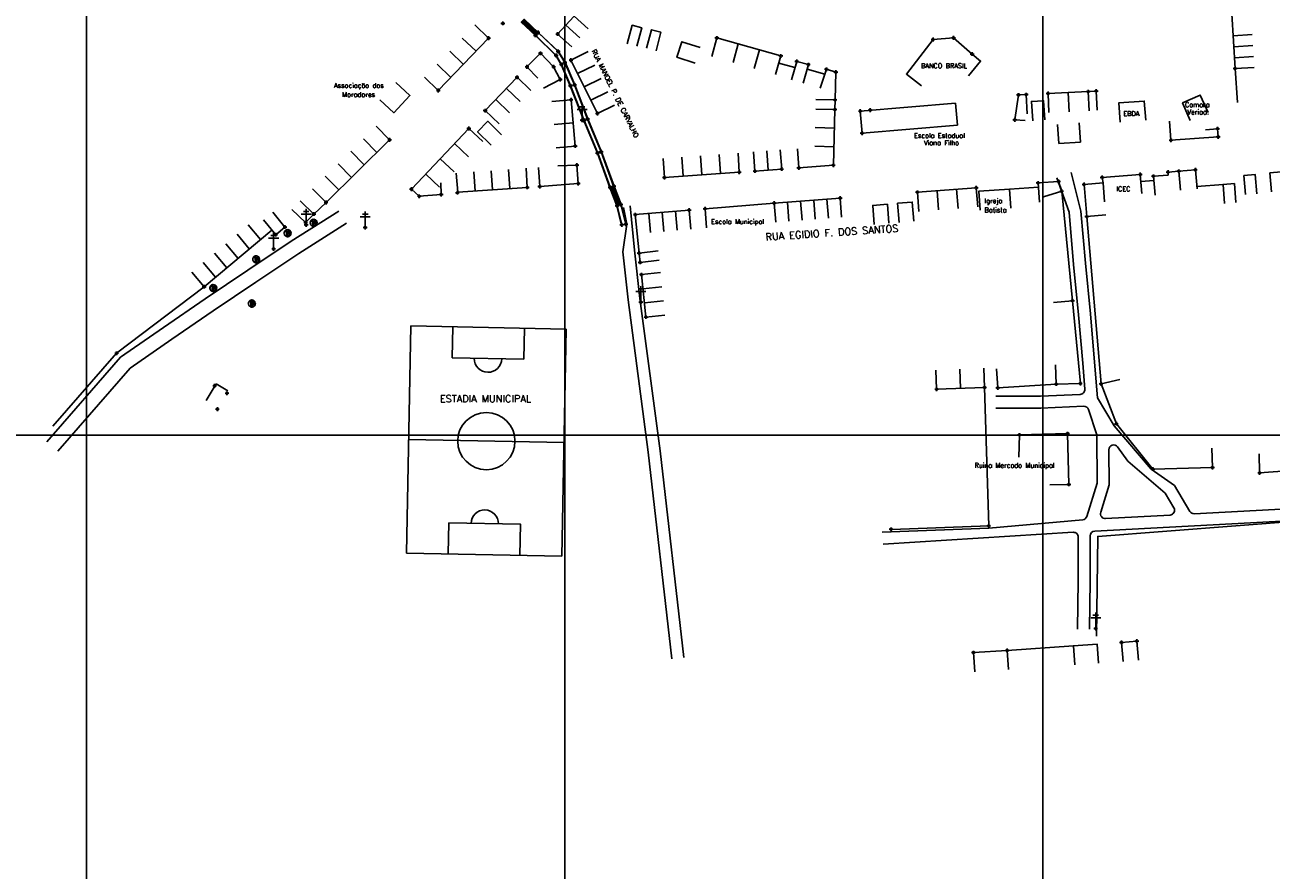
# Model space of a CAD drawing. Extents: x 539028 to 544996, y 8596245 to 8601028.
# Tile 3 of 43: x 541220 to 541741, y 8597381 to 8597735. Entities that reach past the tile are written whole.
import ezdxf
from ezdxf.enums import TextEntityAlignment as Align
from ezdxf.lldxf.tags import DXFTag

# ---------------------------------------------------------------- set-up
doc = ezdxf.new("R2010")
doc.units = 0
doc.header["$MEASUREMENT"] = 0
doc.header["$PDMODE"] = 34
doc.header["$PDSIZE"] = 0.8
for name, color, linetype in [('ALVENARIA', 7, 'Continuous'), ('ARVORE', 100, 'Continuous'), ('CAMPO_FUT', 7, 'Continuous'), ('CANAL', 130, 'Continuous'), ('CASA', 2, 'Continuous'), ('CERCA', 9, 'CERCA_LINE'), ('ESTRADA_BARRO', 7, 'DASHED'), ('MALHA', 9, 'Continuous'), ('PONTE', 7, 'Continuous'), ('POSTE', 7, 'Continuous'), ('TEXTO', 2, 'Continuous'), ('TXT_NRUA', 2, 'Continuous')]:
    doc.layers.add(name, color=color, linetype=linetype)
doc.styles.add('GEOSIS', font='ROMANS.SHX')
doc.styles.get("Standard").update_dxf_attribs({"font": 'romans.shx'})
doc.linetypes.add('CERCA_LINE', pattern='A,0.5,-0.2,["X",Standard,S=0.1,R=0,X=-0.1,Y=-0.05],-0.25', length=0.95)
tags = doc.linetypes.add('DASHED', pattern=[0.75, 0.5, -0.25]).pattern_tags.tags
tags[6:7] = [DXFTag(74, 4), DXFTag(75, 0), DXFTag(340, '0'), DXFTag(46, 1.0), DXFTag(50, 0.0), DXFTag(44, 0.0), DXFTag(45, 0.0)]
tags[4:5] = [DXFTag(74, 4), DXFTag(75, 0), DXFTag(340, '0'), DXFTag(46, 1.0), DXFTag(50, 0.0), DXFTag(44, 0.0), DXFTag(45, 0.0)]
pattern_1 = [(45, (-273754.4871, -169436.89528), (-0.0883883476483, 0.0883883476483), [])]

# ---------------------------------------------------------------- blocks, each defined once
blk = doc.blocks.new('C')
at = {"layer": 'CASA'}
blk.add_lwpolyline([(0, 0), (0, 8)], dxfattribs=at)
blk = doc.blocks.new('CAMPO')
at = {"layer": 'CAMPO_FUT'}
for p, q in [((-12.92, 36.45), (-22.33, 45.42)), ((-33.62, 14.73), (-12.92, 36.45)), ((-43.03, 23.7), (-33.62, 14.73))]:
    blk.add_line(p, q, dxfattribs=at)
for points in [[(-55.1, 11.03), (-10.26, 58.08)], [(-10.26, 58.08), (-55.1, 11.03)], [(-10.26, 58.08), (58.51, -7.45)], [(24.13, 25.31), (-20.72, -21.74)], [(-55.1, 11.03), (13.67, -54.51)], [(58.51, -7.45), (13.67, -54.51)], [(46.44, -20.12), (37.03, -11.15), (16.33, -32.87), (25.74, -41.84)], [(37.03, -11.15), (16.33, -32.87)]]:
    blk.add_lwpolyline(points, dxfattribs=at)
blk.add_circle((1.7, 1.79), 11.96, dxfattribs=at)
for centre, start, end in [((-23.27, 25.59), 226.3786, 46.3786), ((26.68, -22.01), 46.3786, 226.3786)]:
    blk.add_arc(centre, 5.73, start, end, dxfattribs=at)
blk = doc.blocks.new('A$C094F77C8')
at = {"layer": 'POSTE'}
for p, q in [((1.17, 7), (4.08, 7)), ((2.62, 0), (2.62, 8.4)), ((0, 5.6), (5.25, 5.6))]:
    blk.add_line(p, q, dxfattribs=at)
blk = doc.blocks.new('A$C34DC2D19')
at = {"layer": 'POSTE', "xscale": 0.8, "yscale": 0.8, "zscale": 0.8}
blk.add_blockref('A$C094F77C8', (0, 0, 340.37), dxfattribs=at)
blk = doc.blocks.new('ARVORE6')
for points in [[(-1.78, 2.18), (-1.87, 2.12), (-1.86, 2.06), (-1.96, 2), (-2.05, 1.97), (-2.08, 1.89), (-2.06, 1.79), (-2.1, 1.68), (-2.19, 1.63), (-2.27, 1.6), (-2.33, 1.57), (-2.45, 1.36), (-2.33, 1.3), (-2.23, 1.35), (-2.22, 1.26), (-2.33, 1.2), (-2.41, 1.18), (-2.5, 1.15), (-2.45, 1.07), (-2.41, 1.02), (-2.44, 0.93), (-2.62, 0.85), (-2.67, 0.79), (-2.68, 0.7), (-2.63, 0.68), (-2.63, 0.68), (-2.72, 0.62), (-2.77, 0.64), (-2.8, 0.64), (-2.76, 0.56), (-2.6, 0.57), (-2.52, 0.53), (-2.52, 0.45), (-2.55, 0.3), (-2.67, 0.25), (-2.67, 0.14), (-2.62, 0.04), (-2.54, -0.02), (-2.64, -0.1), (-2.71, -0.18), (-2.55, -0.26), (-2.51, -0.35), (-2.52, -0.52), (-2.56, -0.64), (-2.47, -0.83), (-2.4, -0.89), (-2.4, -0.98), (-2.37, -1.12), (-2.27, -1.33), (-2.13, -1.49), (-2.01, -1.61), (-1.91, -1.6), (-1.82, -1.73), (-1.82, -1.97), (-1.67, -2.08), (-1.49, -2.07), (-1.39, -2.11), (-1.32, -2.23), (-1.16, -2.42), (-0.93, -2.41), (-0.86, -2.4), (-0.72, -2.42), (-0.63, -2.56), (-0.57, -2.61), (-0.47, -2.6), (-0.42, -2.64), (-0.31, -2.66), (-0.21, -2.67), (-0.05, -2.69), (0.08, -2.72), (0.33, -2.98), (0.41, -2.85), (0.29, -2.74), (0.37, -2.7), (0.37, -2.57), (0.35, -2.45), (0.49, -2.41), (0.48, -2.27), (0.55, -2.2), (0.71, -2.27), (0.86, -2.29), (0.93, -2.24), (1.05, -2.42), (1.2, -2.34), (1.2, -2.58), (1.34, -2.57), (1.43, -2.44), (1.51, -2.34), (1.36, -2.24), (1.43, -2.14), (1.39, -2.09), (1.47, -2.01), (1.5, -1.96), (1.43, -1.84), (1.5, -1.8), (1.6, -1.74), (1.69, -1.67), (1.78, -1.64), (1.8, -1.74), (1.86, -1.66), (1.81, -1.55), (1.82, -1.42), (1.99, -1.37), (2.13, -1.42), (2.06, -1.53), (2.22, -1.64), (2.33, -1.61), (2.46, -1.55), (2.59, -1.56), (2.55, -1.46), (2.48, -1.32), (2.56, -1.2), (2.63, -1.06), (2.62, -0.92), (2.62, -0.78), (2.67, -0.66), (2.68, -0.46), (2.57, -0.39), (2.51, -0.26), (2.59, -0.13), (2.7, -0.02), (2.83, 0.11), (2.96, 0.28), (2.92, 0.43), (2.91, 0.44), (2.81, 0.32), (2.7, 0.39), (2.73, 0.48), (2.68, 0.53), (2.6, 0.48), (2.4, 0.45), (2.42, 0.58), (2.5, 0.64), (2.48, 0.76), (2.34, 0.89), (2.54, 0.99), (2.59, 1.1), (2.57, 1.23), (2.55, 1.36), (2.62, 1.47), (2.63, 1.57), (2.5, 1.63), (2.35, 1.59), (2.24, 1.71), (2.23, 1.89), (2.21, 1.98), (2.15, 2.13), (1.92, 2.14), (1.79, 2.22), (1.77, 2.29), (1.73, 2.39), (1.69, 2.5), (1.51, 2.62), (1.35, 2.59), (1.28, 2.53), (1.19, 2.58), (1.11, 2.69), (0.99, 2.74), (0.84, 2.66), (0.73, 2.81), (0.32, 2.98), (0.23, 2.85), (0.07, 2.78), (-0.06, 2.82), (-0.27, 2.96), (-0.48, 3), (-0.62, 2.87), (-0.7, 2.78), (-0.82, 2.74), (-0.98, 2.81), (-1.11, 2.78), (-1.2, 2.57), (-1.42, 2.56), (-1.58, 2.52), (-1.57, 2.41), (-1.77, 2.34), (-1.73, 2.23), (-1.75, 2.2)], [(-0.88, 2.44), (-0.95, 2.35), (-0.87, 2.29), (-0.92, 2.24), (-0.88, 2.15), (-0.78, 2.14), (-0.74, 2.15), (-0.67, 2.08), (-0.7, 2.02), (-0.8, 1.98), (-0.92, 1.89), (-0.95, 1.77), (-0.81, 1.75), (-0.7, 1.77), (-0.59, 1.82), (-0.46, 1.77), (-0.51, 1.71), (-0.49, 1.63), (-0.34, 1.66), (-0.27, 1.68), (-0.09, 1.52), (-0.27, 1.42), (-0.32, 1.37), (-0.18, 1.25), (0, 1.26), (0.14, 1.15), (0.04, 1.02), (-0.03, 0.86), (-0.02, 0.8), (-0.17, 0.76), (-0.27, 0.72), (-0.29, 0.58), (-0.48, 0.53), (-0.51, 0.64), (-0.48, 0.74), (-0.6, 0.74), (-0.74, 0.68), (-0.83, 0.62), (-0.91, 0.65), (-0.75, 0.84), (-0.75, 0.9), (-0.78, 0.97), (-0.71, 1.09), (-0.8, 1.19), (-0.68, 1.38), (-0.8, 1.61), (-0.8, 1.69), (-0.88, 1.7), (-0.97, 1.64), (-1.06, 1.59), (-1.12, 1.63), (-1.14, 1.67), (-1.32, 1.64), (-1.38, 1.57), (-1.51, 1.46), (-1.51, 1.46), (-1.56, 1.55), (-1.56, 1.63), (-1.61, 1.7), (-1.56, 1.82), (-1.53, 1.91), (-1.43, 1.98), (-1.4, 2.07), (-1.26, 2.08), (-1.21, 2.2), (-1.1, 2.21), (-0.99, 2.32), (-0.95, 2.39)], [(-0.91, 1.69), (-1.13, 1.76), (-1.24, 2.14), (-1.27, 2.14), (-1.18, 1.78), (-1.57, 1.66), (-1.57, 1.63), (-1.12, 1.73), (-0.99, 1.67)], [(-1.27, 1.75), (-1.25, 1.72), (-1.3, 1.74)], [(-1.06, 1.74), (-1.06, 1.72), (-1.01, 1.73)], [(0, 0.91), (-0.4, 1.34), (-0.4, 1.68), (-0.44, 1.68), (-0.45, 1.4), (-0.8, 1.64), (-0.81, 1.61), (-0.48, 1.35), (-0.18, 0.98), (-0.75, 0.89), (-0.75, 0.86), (-0.15, 0.91), (-0.07, 0.81)], [(-0.49, 0.94), (-0.49, 0.89), (-0.53, 0.92)], [(-0.51, 1.38), (-0.49, 1.43)], [(-0.35, 1.21), (-0.32, 1.26), (-0.39, 1.24)], [(-0.22, 1), (-0.25, 0.91), (-0.29, 0.97), (-0.29, 0.92)], [(-0.23, 1.06), (-0.18, 1.12), (-0.27, 1.1)], [(-0.09, 0.88), (-0.05, 0.95), (-0.13, 0.9), (-0.09, 0.99)], [(1.21, 2.06), (1.32, 1.92), (1.4, 1.99), (1.43, 2.02), (1.55, 2.02), (1.51, 1.88), (1.59, 1.85), (1.69, 1.84), (1.75, 1.77), (1.61, 1.68), (1.7, 1.6), (1.85, 1.57), (1.72, 1.47), (1.62, 1.45), (1.48, 1.42), (1.48, 1.18), (1.36, 1.16), (1.19, 1.3), (1.2, 1.31), (1.09, 1.3), (1.07, 1.23), (0.97, 1.25), (0.92, 1.33), (1.11, 1.55), (1.06, 1.66), (1.03, 1.75), (0.96, 1.81), (0.99, 1.96), (0.83, 2.05), (0.94, 2.19), (0.97, 2.22), (1.05, 2.28), (1.1, 2.22), (1.25, 2.06), (1.28, 2.03)], [(1.17, 1.62), (1.07, 1.45), (1.49, 1.26), (1.49, 1.24), (1.03, 1.41), (0.94, 1.3)], [(1.07, 1.61), (1.51, 1.9), (1.55, 1.88), (1.16, 1.57)], [(1.11, 1.63), (1.17, 1.6), (1.14, 1.67), (1.22, 1.64), (1.22, 1.69)], [(1.17, 1.41), (1.13, 1.38), (1.18, 1.41), (1.18, 1.35)], [(1.35, 0.46), (1.31, 0.36), (1.17, 0.31), (1.19, 0.12), (1.23, 0.12), (1.35, 0.12), (1.61, 0.22), (1.69, 0.16), (1.65, 0.07), (1.7, -0.02), (1.84, -0.09), (1.93, -0.07), (2.01, -0.17), (2.19, -0.18), (2.26, -0.21), (2.39, -0.13), (2.33, 0.05), (2.47, 0.12), (2.51, 0.31), (2.33, 0.5), (2.42, 0.64), (2.36, 0.77), (2.27, 0.83), (2.12, 0.82), (2.02, 0.94), (1.83, 0.86), (1.8, 0.82), (1.62, 0.74), (1.48, 0.64), (1.48, 0.48), (1.33, 0.48), (1.32, 0.31)], [(1.34, 1.8), (1.41, 1.76), (1.41, 1.82)], [(1.38, 0.16), (1.81, 0.34), (1.96, 0.66), (1.97, 0.94), (1.97, 0.62), (1.88, 0.35), (2.44, 0.3), (1.88, 0.29), (1.7, 0.18)], [(1.47, 0.19), (1.51, 0.17), (1.52, 0.22), (1.55, 0.21), (1.61, 0.25), (1.71, 0.21)], [(1.78, 0.32), (1.84, 0.28), (1.77, 0.29)], [(1.88, 0.47), (1.93, 0.45), (1.88, 0.43), (1.91, 0.4), (1.85, 0.38)], [(1.98, 0.34), (1.98, 0.28), (2.02, 0.34)], [(0.19, -1.76), (0.02, -1.82), (0.05, -1.9), (0, -1.95), (-0.03, -1.97), (-0.07, -2.06), (-0.05, -2.11), (-0.03, -2.18), (-0.17, -2.19), (-0.25, -2.1), (-0.38, -2.11), (-0.49, -2.16), (-0.53, -2.05), (-0.56, -2.02), (-0.66, -1.97), (-0.77, -2.06), (-0.84, -2.13), (-1.03, -2.13), (-1.06, -2.11), (-1.07, -2.02), (-1.11, -1.99), (-1.25, -1.88), (-1.09, -1.77), (-1, -1.63), (-1.02, -1.52), (-0.91, -1.45), (-0.76, -1.31), (-0.7, -1.28), (-0.54, -1.31), (-0.45, -1.44), (-0.34, -1.39), (-0.2, -1.28), (0, -1.15), (-0.09, -0.96), (0.07, -0.87), (0.11, -0.89), (0.41, -1.08), (0.32, -1.14), (0.26, -1.19), (0.28, -1.24), (0.43, -1.31), (0.32, -1.38), (0.37, -1.96), (0.39, -2), (0.31, -1.87), (0.43, -1.76), (0.43, -1.68), (0.36, -1.63), (0.21, -1.68), (0.12, -1.73)], [(-0.77, -1.87), (-1.1, -2.03), (-0.78, -1.91), (-0.7, -2.04), (-0.73, -1.88)], [(-0.19, -1.31), (-0.25, -1.56), (-0.84, -1.91), (-0.27, -1.66), (-0.33, -2.11), (-0.26, -2.1), (-0.05, -1.15)], [(-0.27, -1.58), (-0.28, -1.66), (-0.33, -1.61), (-0.35, -1.67), (-0.39, -1.65), (-0.41, -1.68)], [(-0.29, -1.96), (-0.24, -1.98), (-0.31, -2.01)], [(-0.27, -1.74), (-0.21, -1.78), (-0.29, -1.83)], [(-0.21, -1.55), (-0.16, -1.58), (-0.24, -1.57)], [(-0.18, -1.24), (-0.1, -1.25), (-0.18, -1.29), (-0.1, -1.33), (-0.18, -1.35), (-0.1, -1.41)]]:
    blk.add_lwpolyline(points)

msp = doc.modelspace()

# ---------------------------------------------------------------- hatches: boundary and pattern name
at = {"layer": 'CANAL'}
h = msp.add_hatch(dxfattribs=at)
h.set_pattern_fill('ANSI31', color=8, style=0)
h.set_pattern_definition(pattern_1)
h.paths.add_polyline_path([(541467.355, 8597658.985), (541469.059, 8597659.571), (541466.109, 8597667.29), (541464.4, 8597666.712)])
at = {"layer": 'PONTE'}
h = msp.add_hatch(dxfattribs=at)
h.set_pattern_fill('ANSI31', color=256, style=0)
h.set_pattern_definition(pattern_1)
h.paths.add_polyline_path([(541427.228, 8597735.747), (541428.52, 8597737.033), (541434.44, 8597731.52), (541433.272, 8597730.157)])

# ---------------------------------------------------------------- linework, layer by layer
at = {"layer": 'ALVENARIA', "elevation": 710.138}
msp.add_lwpolyline([(541679.052, 8597468.529), (541678.355, 8597476.499), (541684.736, 8597477.057), (541685.433, 8597469.087)], dxfattribs=at)
at = {"layer": 'ALVENARIA'}
msp.add_point((541419.648, 8597735.273, 702.909), dxfattribs=at)
at = {"layer": 'ARVORE'}
for p in [(541329.663, 8597647.35, 704.533), (541340.556, 8597651.661, 704.495), (541316.514, 8597636.413, 704.513), (541298.596, 8597624.382, 704.788), (541314.721, 8597617.931, 704.806)]:
    msp.add_point(p, dxfattribs=at)
at = {"layer": 'CANAL'}
for points in [[(541434.337, 8597731.411), (541434.337, 8597731.411), (541442.708, 8597723.528), (541445.538, 8597718.989), (541449.629, 8597709.587), (541455.018, 8597695.293), (541460.769, 8597681.558), (541465.967, 8597667.242)], [(541434.44, 8597731.52), (541442.824, 8597723.623), (541445.671, 8597719.059), (541449.768, 8597709.644), (541455.157, 8597695.348), (541460.909, 8597681.613), (541466.132, 8597667.23)], [(541464.4, 8597666.712), (541464.4, 8597666.712), (541459.139, 8597681.009), (541453.426, 8597694.689), (541447.843, 8597709.201), (541444.055, 8597718.064), (541441.832, 8597721.824), (541433.272, 8597730.157)], [(541464.542, 8597666.76), (541464.541, 8597666.765), (541459.279, 8597681.064), (541453.565, 8597694.745), (541447.983, 8597709.258), (541444.189, 8597718.132), (541441.951, 8597721.918), (541433.375, 8597730.266)], [(541471.042, 8597651.159), (541469.204, 8597650.926), (541467.355, 8597658.985)], [(541471.024, 8597651.308), (541469.32, 8597651.092), (541467.499, 8597659.028), (541467.497, 8597659.033)], [(541468.917, 8597659.522), (541471.024, 8597651.308)]]:
    msp.add_lwpolyline(points, dxfattribs=at)
at = {"layer": 'CANAL', "color": 8}
for points in [[(541467.355, 8597658.985), (541469.059, 8597659.571), (541466.109, 8597667.29), (541464.4, 8597666.712), (541467.355, 8597658.985)], [(541469.059, 8597659.571), (541471.169, 8597651.345)]]:
    msp.add_lwpolyline(points, dxfattribs=at)
at = {"layer": 'CANAL'}
for p in [(541433.209, 8597730.286, 702.333), (541433.375, 8597730.266, 701.262), (541434.337, 8597731.411, 701.182), (541434.347, 8597731.472, 702.323), (541441.914, 8597721.891, 702.626), (541441.951, 8597721.918, 701.634), (541442.708, 8597723.528, 701.618), (541442.826, 8597723.491, 702.606), (541444.11, 8597718.141, 702.798), (541444.189, 8597718.132, 701.803), (541445.538, 8597718.989, 701.81), (541445.616, 8597718.934, 702.811), (541447.935, 8597709.16, 703.158), (541447.983, 8597709.258, 702.149), (541449.629, 8597709.587, 702.168), (541449.659, 8597709.578, 703.165), (541453.559, 8597694.676, 703.876), (541453.565, 8597694.745, 702.72), (541455.018, 8597695.293, 702.707), (541455.06, 8597695.321, 703.711), (541459.216, 8597681.054, 704.295), (541459.279, 8597681.064, 703.289), (541460.758, 8597681.553, 703.284), (541460.769, 8597681.558, 704.288), (541464.493, 8597666.678, 704.898), (541464.541, 8597666.765, 703.791), (541465.968, 8597667.238, 703.807), (541466.041, 8597667.224, 704.886), (541467.41, 8597658.995, 704.828), (541467.499, 8597659.028, 703.928), (541468.916, 8597659.526, 703.919), (541468.939, 8597659.57, 704.823), (541469.32, 8597651.092, 705.487), (541469.326, 8597651.112, 704.359), (541471.024, 8597651.308, 704.475), (541471.058, 8597651.326, 705.522)]:
    msp.add_point(p, dxfattribs=at)
at = {"layer": 'CASA'}
for p, q in [((541442.542, 8597730.827, 702.129), (541456.327, 8597745.883, 702.129)), ((541725.873, 8597716.387, 705.431), (541724.457, 8597739.211, 705.431)), ((541407.916, 8597734.632, 703.311), (541413.674, 8597729.079, 703.311)), ((541448.442, 8597725.424, 702.129), (541442.542, 8597730.827, 702.129)), ((541413.674, 8597729.079, 703.311), (541392.62, 8597707.251, 703.311)), ((541509.134, 8597729.206, 702.722), (541506.963, 8597721.507, 702.722)), ((541535.873, 8597721.667, 702.722), (541509.134, 8597729.206, 702.722)), ((541455.268, 8597723.466, 703.729), (541448.098, 8597719.918, 703.729)), ((541533.702, 8597713.968, 702.722), (541535.873, 8597721.667, 702.722)), ((541448.098, 8597719.918, 703.729), (541459.148, 8597697.59, 703.729)), ((541733.857, 8597716.882, 705.431), (541725.873, 8597716.387, 705.431)), ((541392.62, 8597707.251, 703.311), (541386.862, 8597712.805, 703.311)), ((541425.576, 8597712.756, 703.249), (541412.246, 8597698.812, 703.249)), ((541431.359, 8597707.228, 703.249), (541425.576, 8597712.756, 703.249)), ((541664.441, 8597706.759, 705.707), (541647.645, 8597705.97, 705.707)), ((541647.645, 8597705.97, 705.707), (541648.021, 8597697.979, 705.707)), ((541440.177, 8597702.606, 703.332), (541448.145, 8597703.326, 703.332)), ((541448.145, 8597703.326, 703.332), (541449.887, 8597684.016, 703.332)), ((541459.148, 8597697.59, 703.729), (541466.318, 8597701.138, 703.729)), ((541558.488, 8597699.279, 704.193), (541550.489, 8597699.413, 704.193)), ((541608.98, 8597701.9, 704.351), (541569.117, 8597698.587, 704.351)), ((541608.98, 8597701.9, 704.351), (541609.746, 8597692.678, 704.351)), ((541412.246, 8597698.812, 703.249), (541418.029, 8597693.284, 703.249)), ((541557.846, 8597675.98, 704.193), (541558.488, 8597699.279, 704.193)), ((541569.117, 8597698.587, 704.351), (541569.884, 8597689.364, 704.351)), ((541366.646, 8597692.311, 704.038), (541372.26, 8597686.612, 704.038)), ((541405.394, 8597691.354, 704.413), (541381.388, 8597665.969, 704.413)), ((541411.206, 8597685.857, 704.413), (541405.394, 8597691.354, 704.413)), ((541441.048, 8597692.952, 703.828), (541449.016, 8597693.671, 703.828)), ((541569.884, 8597689.364, 704.351), (541609.746, 8597692.678, 704.351)), ((541372.26, 8597686.612, 704.038), (541345.672, 8597660.424, 704.038)), ((541449.887, 8597684.016, 703.332), (541441.92, 8597683.297, 703.332)), ((541487.198, 8597670.876, 704.911), (541486.645, 8597678.857, 704.911)), ((541517.968, 8597681.027, 704.911), (541518.522, 8597673.047, 704.911)), ((541524.461, 8597681.528, 705.016), (541525.06, 8597673.551, 705.016)), ((541530.046, 8597681.948, 705.121), (541530.646, 8597673.971, 705.121)), ((541536.231, 8597674.391, 705.016), (541535.631, 8597682.368, 705.016)), ((541542.801, 8597682.853, 704.193), (541543.411, 8597674.877, 704.193)), ((541429.854, 8597666.72, 704.933), (541429.315, 8597674.702, 704.933)), ((541525.06, 8597673.551, 705.016), (541536.231, 8597674.391, 705.016)), ((541543.411, 8597674.877, 704.193), (541557.846, 8597675.98, 704.193)), ((541400.047, 8597672.724, 704.933), (541400.854, 8597664.711, 704.933)), ((541518.522, 8597673.047, 704.911), (541487.198, 8597670.876, 704.911)), ((541662.671, 8597667.92, 706.771), (541670.641, 8597668.611, 706.771)), ((541670.291, 8597670.923, 706.771), (541686.215, 8597672.094, 706.771)), ((541670.641, 8597668.611, 706.771), (541670.291, 8597670.923, 706.771)), ((541670.641, 8597668.611, 707.312), (541671.227, 8597660.632, 707.312)), ((541686.215, 8597672.094, 706.771), (541686.801, 8597664.115, 706.771)), ((541345.672, 8597660.424, 704.038), (541340.058, 8597666.123, 704.038)), ((541381.388, 8597665.969, 704.413), (541384.687, 8597663.004, 704.413)), ((541384.687, 8597663.004, 704.413), (541393.796, 8597663.773, 704.413)), ((541400.854, 8597664.711, 704.933), (541429.854, 8597666.72, 704.933)), ((541617.618, 8597666.546, 705.555), (541592.992, 8597664.688, 705.555)), ((541592.992, 8597664.688, 705.555), (541593.594, 8597656.711, 705.555)), ((541618.22, 8597658.568, 705.555), (541617.618, 8597666.546, 705.555)), ((541663.834, 8597654.498, 706.771), (541662.671, 8597667.92, 706.771)), ((541560.689, 8597662.214, 705.328), (541561.3, 8597654.237, 705.328)), ((541497.52, 8597657.23, 705.122), (541475.006, 8597655.325, 705.122)), ((541671.804, 8597655.188, 706.771), (541663.834, 8597654.498, 706.771)), ((541477.59, 8597630.25, 706.019), (541485.545, 8597631.095, 706.019)), ((541479.473, 8597612.528, 706.019), (541477.59, 8597630.25, 706.019)), ((541487.428, 8597613.373, 706.019), (541479.473, 8597612.528, 706.019)), ((541600.718, 8597590.322), (541601.033, 8597582.328)), ((541621.084, 8597583.119), (541620.768, 8597591.113)), ((541601.033, 8597582.328), (541621.084, 8597583.119))]:
    msp.add_line(p, q, dxfattribs=at)
for points in [[(541471.671, 8597726.783), (541473.716, 8597734.517), (541477.715, 8597733.459), (541475.669, 8597725.725)], [(541479.714, 8597724.88), (541481.76, 8597732.614), (541485.759, 8597731.556), (541483.713, 8597723.822)], [(541502.148, 8597725.196), (541494.529, 8597727.636), (541492.437, 8597721.103), (541500.056, 8597718.663)], [(541614.339, 8597713.361), (541619.428, 8597719.533), (541615.873, 8597722.465), (541608.06, 8597729.216), (541599.529, 8597728.575), (541588.425, 8597714.096), (541594.773, 8597709.228)], [(541374.919, 8597710.644), (541380.783, 8597705.203), (541374.033, 8597697.929), (541368.169, 8597703.37)], [(541707.126, 8597694.736), (541703.861, 8597702.039), (541711.264, 8597705.348), (541714.529, 8597698.045)], [(541677.751, 8597694.06), (541677.171, 8597702.039), (541687.886, 8597702.818), (541688.466, 8597694.839)], [(541414.794, 8597684.388), (541409.071, 8597689.978), (541413.336, 8597694.344), (541419.059, 8597688.754)], [(541651.651, 8597693.084), (541652.171, 8597685.101), (541661.132, 8597685.685), (541660.612, 8597693.668)], [(541713.407, 8597690.748), (541718.537, 8597691.258)], [(541721.463, 8597659.974), (541720.834, 8597667.949), (541725.573, 8597668.323), (541726.203, 8597660.348)], [(541730.193, 8597663.712), (541729.564, 8597671.688), (541734.304, 8597672.061), (541734.933, 8597664.086)], [(541741.038, 8597664.833), (541740.409, 8597672.808), (541745.148, 8597673.182), (541745.778, 8597665.207)], [(541574.941, 8597651.236), (541574.303, 8597659.21), (541580.477, 8597659.704), (541581.114, 8597651.729)], [(541585.313, 8597652.099), (541584.675, 8597660.074), (541590.849, 8597660.567), (541591.486, 8597652.593)], [(541299.707, 8597584.588), (541295.583, 8597577.652)], [(541299.707, 8597584.588), (541304.66, 8597581.639)]]:
    msp.add_lwpolyline(points, dxfattribs=at)
for points, elevation in [([(541436.556, 8597708.137), (541443.64, 8597711.854), (541440.85, 8597717.173), (541435.351, 8597722.77), (541429.724, 8597717.102), (541434.315, 8597712.41)], 702.836), ([(541535.031, 8597718.682), (541541.798, 8597716.808)], 702.722), ([(541545.28, 8597710.355), (541547.415, 8597718.065), (541542.521, 8597719.42), (541540.386, 8597711.71)], 703.42), ([(541554.918, 8597716.097), (541552.354, 8597708.212)], 703.795), ([(541558.555, 8597703.273), (541558.897, 8597714.869), (541554.918, 8597716.097)], 703.795), ([(541638.887, 8597697.527), (541638.522, 8597705.518), (541635.271, 8597705.37), (541633.729, 8597694.937)], 705.604), ([(541668.19, 8597699.029), (541667.759, 8597707.017), (541664.441, 8597706.759), (541664.817, 8597698.768)], 705.791), ([(541558.488, 8597699.279), (541558.555, 8597703.273), (541550.556, 8597703.407)], 704.193), ([(541641.24, 8597694.571), (541640.699, 8597702.646), (541645.771, 8597702.93), (541646.218, 8597694.943)], 706.281), ([(541638.094, 8597694.703), (541633.729, 8597694.937)], 706.281), ([(541698.462, 8597694.427), (541699.046, 8597686.449), (541718.773, 8597687.892), (541718.537, 8597691.258)], 706.281), ([(541434.473, 8597675.081), (541435.086, 8597667.104), (541451.179, 8597668.34), (541450.609, 8597676.051), (541442.612, 8597675.706)], 704.761), ([(541697.894, 8597671.857), (541697.797, 8597673.129), (541702.295, 8597673.474), (541702.986, 8597665.504)], 706.366), ([(541702.295, 8597673.474), (541709.246, 8597674.077), (541709.936, 8597666.107)], 706.366), ([(541393.796, 8597663.773), (541393.723, 8597668.617)], 704.413), ([(541645.694, 8597662.718), (541653.328, 8597665.112), (541652.044, 8597669.205), (541643.479, 8597668.571), (541644.069, 8597660.593)], 706.363), ([(541686.432, 8597669.139), (541691.854, 8597669.634)], 706.771), ([(541691.695, 8597671.381), (541697.894, 8597671.857)], 706.33), ([(541692.423, 8597663.414), (541691.695, 8597671.381)], 706.33), ([(541692.423, 8597663.414), (541691.695, 8597671.381)], 706.33), ([(541619.228, 8597657.155), (541618.667, 8597665.135), (541631.466, 8597666.035), (541632.028, 8597658.055)], 705.849), ([(541631.466, 8597666.035), (541643.613, 8597666.759)], 705.849), ([(541334.833, 8597661.128), (541340.594, 8597655.578), (541337.151, 8597652.003), (541331.389, 8597657.553)], 704.814), ([(541533.121, 8597660.121), (541504.206, 8597657.816)], 705.279), ([(541504.841, 8597649.842), (541504.206, 8597657.816)], 705.279), ([(541533.121, 8597660.121), (541560.689, 8597662.214)], 705.279), ([(541533.757, 8597652.146), (541533.121, 8597660.121)], 705.279), ([(541323.363, 8597656.311), (541328.484, 8597650.164), (541324.628, 8597646.952), (541319.507, 8597653.099)], 704.604), ([(541476.603, 8597639.216), (541475.006, 8597655.325)], 705.932), ([(541497.52, 8597657.23), (541498.194, 8597649.258)], 705.122), ([(541294.743, 8597625.198), (541323.033, 8597648.866)], 704.847), ([(541485.019, 8597636.362), (541477.08, 8597635.375), (541476.603, 8597639.216), (541484.541, 8597640.204)], 705.974), ([(541648.318, 8597542.381), (541656.315, 8597542.574), (541655.803, 8597563.802), (541635.645, 8597563.245), (541635.413, 8597553.926)], 708.71), ([(541658.788, 8597467.102), (541658.226, 8597475.083), (541668.148, 8597475.781), (541668.709, 8597467.801)], 709.989), ([(541616.948, 8597464.275), (541616.452, 8597472.26), (541630.53, 8597473.134), (541631.026, 8597465.149)], 710.047)]:
    msp.add_lwpolyline(points, dxfattribs=dict(at, elevation=elevation))
for p in [(541442.542, 8597730.827, 702.129), (541413.674, 8597729.079, 703.311), (541509.134, 8597729.206, 702.722), (541599.529, 8597728.575, 703.749), (541608.06, 8597729.216, 703.795), (541435.351, 8597722.77, 702.511), (541448.098, 8597719.918, 702.734), (541535.873, 8597721.667, 703.349), (541615.873, 8597722.465, 704.351), (541429.724, 8597717.102, 702.836), (541440.85, 8597717.173, 702.629), (541542.521, 8597719.42, 703.42), (541547.415, 8597718.065, 703.921), (541554.918, 8597716.097, 703.824), (541558.897, 8597714.869, 703.795), (541725.873, 8597716.387, 705.431), (541425.576, 8597712.756, 703.198), (541443.64, 8597711.854, 702.938), (541392.62, 8597707.251, 703.604), (541635.271, 8597705.37, 705.604), (541638.522, 8597705.518, 705.631), (541647.645, 8597705.97, 705.707), (541664.441, 8597706.759, 705.788), (541667.759, 8597707.017, 705.791), (541412.246, 8597698.812, 703.249), (541448.145, 8597703.326, 703.332), (541558.488, 8597699.279, 704.193), (541558.555, 8597703.273, 704.226), (541573.259, 8597699.022, 704.231), (541459.148, 8597697.59, 703.729), (541569.117, 8597698.587, 704.399), (541633.729, 8597694.937, 705.72), (541405.394, 8597691.354, 703.662), (541569.884, 8597689.364, 704.812), (541718.537, 8597691.258, 706.322), (541372.26, 8597686.612, 704.038), (541449.887, 8597684.016, 704.361), (541699.046, 8597686.449, 706.281), (541718.773, 8597687.892, 706.281), (541450.609, 8597676.051, 704.761), (541518.522, 8597673.047, 704.911), (541525.06, 8597673.551, 704.949), (541536.231, 8597674.391, 705.016), (541543.411, 8597674.877, 705.248), (541557.846, 8597675.98, 705.197), (541697.797, 8597673.129, 706.366), (541702.295, 8597673.474, 706.388), (541709.246, 8597674.077, 706.27), (541451.179, 8597668.34, 704.776), (541487.198, 8597670.876, 704.961), (541643.479, 8597668.571, 706.363), (541652.044, 8597669.205, 706.241), (541662.671, 8597667.92, 706.402), (541670.291, 8597670.923, 706.386), (541686.215, 8597672.094, 706.23), (541691.695, 8597671.381, 706.33), (541381.388, 8597665.969, 704.413), (541384.687, 8597663.004, 704.633), (541393.796, 8597663.773, 704.837), (541400.614, 8597664.513, 705.014), (541429.854, 8597666.72, 704.933), (541435.086, 8597667.104, 705.012), (541560.689, 8597662.214, 705.328), (541592.992, 8597664.688, 705.555), (541617.618, 8597666.546, 705.463), (541653.328, 8597665.112, 706.549), (541345.672, 8597660.424, 704.518), (541497.52, 8597657.23, 705.122), (541504.206, 8597657.816, 705.279), (541533.121, 8597660.121, 705.472), (541337.151, 8597652.003, 704.655), (541340.594, 8597655.578, 704.814), (541475.006, 8597655.325, 705.332), (541663.834, 8597654.498, 706.771), (541324.628, 8597646.952, 704.59), (541328.484, 8597650.164, 704.604), (541476.603, 8597639.216, 705.932), (541477.08, 8597635.375, 705.974), (541477.59, 8597630.25, 706.04), (541294.743, 8597625.198, 704.847), (541479.473, 8597612.528, 706.019), (541299.098, 8597583.783, 705.214), (541304.258, 8597580.671, 705.544), (541601.033, 8597582.328, 708.178), (541621.084, 8597583.119, 708.347), (541300.246, 8597573.986, 705.566), (541635.645, 8597563.245, 708.702), (541655.803, 8597563.802, 708.71), (541656.315, 8597542.574, 708.773), (541678.355, 8597476.499, 710.138), (541684.736, 8597477.057, 710.07), (541616.452, 8597472.26, 710.047), (541630.53, 8597473.134, 710.018)]:
    msp.add_point(p, dxfattribs=at)
at = {"layer": 'CERCA'}
for points, elevation in [([(541546.887, 8597716.16), (541554.262, 8597714.08)], 703.42), ([(541725.873, 8597716.387), (541726.888, 8597702.154)], 705.431), ([(541657.837, 8597619.371), (541653.328, 8597665.112)], 706.549), ([(541345.672, 8597660.424), (541340.594, 8597655.578)], 704.038), ([(541663.834, 8597654.498), (541669.789, 8597584.597), (541677.663, 8597586.409)], 706.771), ([(541294.743, 8597625.198), (541258.119, 8597597.39), (541231.455, 8597566.868)], 704.847), ([(541651.063, 8597584.516), (541661.167, 8597584.733), (541657.837, 8597619.371), (541649.875, 8597618.596)], 706.549), ([(541626.104, 8597590.914), (541626.621, 8597582.931), (541651.063, 8597584.516), (541650.719, 8597592.51)], 706.549), ([(541822.466, 8597590.001), (541818.39, 8597553.364), (541736.115, 8597547.355), (541735.895, 8597555.352)], 707.255), ([(541669.789, 8597584.597), (541676.198, 8597567.944), (541691.513, 8597548.983), (541716.385, 8597549.654), (541716.17, 8597557.651)], 706.771), ([(541667.89, 8597479.11), (541668.4, 8597520.854), (541812.713, 8597531.989), (541814.126, 8597486.273), (541826.388, 8597416), (541829.026, 8597399.584)], 709.931), ([(541630.53, 8597473.134), (541658.226, 8597475.083)], 710.018)]:
    msp.add_lwpolyline(points, dxfattribs=dict(at, elevation=elevation))
for points in [[(541720.834, 8597667.949), (541709.851, 8597667.09)], [(541582.27, 8597523.648), (541622.832, 8597525.206), (541621.084, 8597583.119), (541621.084, 8597583.119)]]:
    msp.add_lwpolyline(points, dxfattribs=at)
for p in [(541657.837, 8597619.371, 707.774), (541258.119, 8597597.39, 705.319), (541651.063, 8597584.516, 708.1), (541661.167, 8597584.733, 708.028), (541669.789, 8597584.597, 708.188), (541626.621, 8597582.931, 708.343), (541676.198, 8597567.944, 708.465), (541691.513, 8597548.983, 708.739), (541716.385, 8597549.654, 708.671), (541736.115, 8597547.355, 708.769), (541581.985, 8597523.809, 708.74), (541622.832, 8597525.206, 708.81)]:
    msp.add_point(p, dxfattribs=at)
at = {"layer": 'ESTRADA_BARRO'}
for p, q in [((541656.419, 8597656.385), (541651.291, 8597670.715)), ((541661.405, 8597656.766), (541657.34, 8597673.002)), ((541474.708, 8597640.502), (541472.873, 8597659.02)), ((541331.071, 8597644.184), (541351.06, 8597656.794)), ((541658.251, 8597634.521), (541656.419, 8597656.385)), ((541663.23, 8597634.983), (541661.405, 8597656.766)), ((541334.337, 8597639.151), (541354.261, 8597651.72)), ((541469.754, 8597639.812), (541471.539, 8597651.32)), ((541312.993, 8597632.118), (541331.071, 8597644.184)), ((541316.334, 8597627.134), (541334.337, 8597639.151)), ((541471.996, 8597619.673), (541469.754, 8597639.812)), ((541476.96, 8597620.277), (541474.708, 8597640.502)), ((541295.138, 8597620.09), (541312.993, 8597632.118)), ((541660.395, 8597613.434), (541658.251, 8597634.521)), ((541665.374, 8597613.902), (541663.23, 8597634.983)), ((541298.509, 8597615.127), (541316.334, 8597627.134)), ((541277.741, 8597608.181), (541295.138, 8597620.09)), ((541480.385, 8597556.038), (541471.996, 8597619.673)), ((541485.348, 8597556.65), (541476.96, 8597620.277)), ((541281.149, 8597603.242), (541298.509, 8597615.127)), ((541662.136, 8597593.237), (541660.395, 8597613.434)), ((541667.119, 8597593.649), (541665.374, 8597613.902)), ((541259.793, 8597595.698), (541277.741, 8597608.181)), ((541263.825, 8597591.194), (541281.149, 8597603.242)), ((541228.965, 8597560.427), (541259.793, 8597595.698)), ((541233.482, 8597556.478), (541263.825, 8597591.194)), ((541662.996, 8597582.36), (541662.136, 8597593.237)), ((541668.295, 8597578.781), (541667.119, 8597593.649)), ((541644.45, 8597579.399), (541661.099, 8597580.204)), ((541625.724, 8597574.42), (541644.568, 8597574.399)), ((541625.73, 8597579.42), (541644.45, 8597579.399)), ((541644.568, 8597574.399), (541662.552, 8597575.269)), ((541675.318, 8597567.098), (541668.295, 8597578.781)), ((541668.017, 8597563.34), (541664.549, 8597573.895)), ((541690.773, 8597548.964), (541675.318, 8597567.098)), ((541668.155, 8597543.116), (541668.017, 8597563.34)), ((541490.3, 8597469.596), (541480.385, 8597556.038)), ((541495.268, 8597470.166), (541485.348, 8597556.65)), ((541673.16, 8597542.384), (541673.06, 8597557.026)), ((541680.981, 8597552.292), (541676.678, 8597558.215)), ((541696.626, 8597538.897), (541680.981, 8597552.292)), ((541700.507, 8597542.156), (541690.773, 8597548.964)), ((541663.895, 8597529.211), (541668.155, 8597543.116)), ((541669.641, 8597530.898), (541673.16, 8597542.384)), ((541700.254, 8597532.769), (541696.626, 8597538.897)), ((541706.952, 8597531.271), (541700.507, 8597542.156)), ((541662.107, 8597527.801), (541622.828, 8597524.285)), ((541698.64, 8597529.753), (541671.66, 8597528.315)), ((541747.596, 8597532.362), (541708.779, 8597530.293)), ((541622.828, 8597524.285), (541578.308, 8597522.567)), ((541658.14, 8597522.544), (541578.62, 8597517.577)), ((541747.926, 8597527.372), (541667.16, 8597523.068)), ((541660.198, 8597502.236), (541660.264, 8597520.54)), ((541665.198, 8597502.202), (541665.266, 8597521.078)), ((541659.997, 8597482.067), (541660.198, 8597502.236)), ((541664.997, 8597482.017), (541665.198, 8597502.202))]:
    msp.add_line(p, q, dxfattribs=at)
msp.add_lwpolyline([(541471.539, 8597651.32), (541470.127, 8597658.376)], dxfattribs=at)
for centre, start, end in [((541661.002, 8597582.202), 272.77016, 4.52023), ((541662.649, 8597573.271), 18.19004, 92.77016), ((541675.06, 8597557.04), 35.99406, 180.39045), ((541698.533, 8597531.75), 273.05064, 30.62977), ((541661.983, 8597529.797), 273.57378, 342.96669), ((541671.554, 8597530.312), 162.96669, 273.05064), ((541708.673, 8597532.29), 210.62977, 273.05064), ((541658.264, 8597520.547), 359.79083, 93.57378), ((541667.266, 8597521.071), 93.05064, 179.79083)]:
    msp.add_arc(centre, 2, start, end, dxfattribs=at)
at = {"layer": 'MALHA'}
for p, q in [((541245.513, 8601028.275), (541245.513, 8596264.109)), ((541445.513, 8601028.275), (541445.513, 8596264.109)), ((541645.513, 8601028.275), (541645.513, 8596264.109)), ((539050.307, 8597563.105), (544995.7, 8597563.105))]:
    msp.add_line(p, q, dxfattribs=at)
at = {"layer": 'PONTE'}
msp.add_lwpolyline([(541427.228, 8597735.747), (541428.52, 8597737.033), (541434.44, 8597731.52), (541433.272, 8597730.157), (541427.228, 8597735.747)], dxfattribs=at)
at = {"layer": 'POSTE'}
for p in [(541452.737, 8597694.778, 703.731), (541337.356, 8597651.107, 704.609), (541362.07, 8597649.966, 704.46), (541323.778, 8597641.045, 704.557), (541477.36, 8597618.766, 705.854), (541667.571, 8597482.333, 709.924)]:
    msp.add_point(p, dxfattribs=at)

# ---------------------------------------------------------------- block references
at = {"layer": 'ARVORE', "xscale": 0.5260327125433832, "yscale": 0.5260327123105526, "zscale": 0.526032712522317}
for p in [(541340.461, 8597651.83, 704.495), (541329.568, 8597647.519, 704.533), (541316.418, 8597636.583, 704.513), (541298.5, 8597624.551, 704.788), (541314.625, 8597618.101, 704.806)]:
    msp.add_blockref('ARVORE6', p, dxfattribs=at)
at = {"layer": 'CASA'}
for name, p, rotation in [('C', (541455.335, 8597732.952, 702.129), 47.52372597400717), ('C', (541451.889, 8597729.188, 702.129), 47.52372597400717), ('C', (541402.653, 8597729.176, 703.311), 226.0339233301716), ('C', (541518.047, 8597726.693, 702.722), 164.2543790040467), ('C', (541733.008, 8597730.577, 705.431), 93.54929648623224), ('C', (541733.291, 8597726.012, 705.431), 93.54929648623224), ('C', (541397.389, 8597723.719, 703.311), 226.0339233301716), ('C', (541526.96, 8597724.18, 702.722), 164.2543790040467), ('C', (541733.574, 8597721.447, 705.431), 93.54929648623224), ('C', (541392.126, 8597718.262, 703.311), 226.0339233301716), ('C', (541450.86, 8597714.336, 703.729), 296.3298294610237), ('C', (541453.623, 8597708.754, 703.729), 296.3298294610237), ('C', (541421.133, 8597708.108, 703.249), 226.2913490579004), ('C', (541456.385, 8597703.172, 703.729), 296.3298294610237), ('C', (541656.043, 8597706.365, 705.707), 182.689162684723), ('C', (541416.69, 8597703.46, 703.249), 226.2913490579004), ('C', (541558.274, 8597691.513, 704.193), 88.4223136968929), ('C', (541361.328, 8597687.074, 704.038), 224.5669453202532), ('C', (541399.392, 8597685.007, 704.413), 226.5994185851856), ('C', (541558.06, 8597683.747, 704.193), 88.4223136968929), ('C', (541356.011, 8597681.836, 704.038), 224.5669453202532), ('C', (541393.391, 8597678.661, 704.413), 226.5994185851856), ('C', (541494.476, 8597679.4, 704.911), 183.9638111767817), ('C', (541502.307, 8597679.942, 704.911), 183.9638111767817), ('C', (541510.138, 8597680.485, 704.911), 183.9638111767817), ('C', (541350.693, 8597676.598, 704.038), 224.5669453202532), ('C', (541415.354, 8597665.715, 704.933), 3.962998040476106), ('C', (541422.604, 8597666.218, 704.933), 3.962998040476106), ('C', (541345.376, 8597671.361, 704.038), 224.5669453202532), ('C', (541387.389, 8597672.315, 704.413), 226.5994185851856), ('C', (541408.104, 8597665.213, 704.933), 3.962998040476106), ('C', (541601.201, 8597665.307, 705.555), 184.3137577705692), ('C', (541609.41, 8597665.927, 705.555), 184.3137577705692), ('C', (541539.241, 8597652.562, 705.279), 4.342439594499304), ('C', (541544.754, 8597652.981, 705.279), 4.342439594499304), ('C', (541550.268, 8597653.4, 705.279), 4.342439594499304), ('C', (541555.782, 8597653.818, 705.279), 4.342439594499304), ('C', (541480.635, 8597655.801, 705.122), 184.8353063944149), ('C', (541486.263, 8597656.277, 705.122), 184.8353063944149), ('C', (541491.891, 8597656.754, 705.122), 184.8353063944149), ('C', (541318.318, 8597644.921, 704.847), 39.91628417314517), ('C', (541308.888, 8597637.032, 704.847), 39.91628417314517), ('C', (541313.603, 8597640.977, 704.847), 39.91628417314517), ('C', (541304.173, 8597633.087, 704.847), 39.91628417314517), ('CAMPO', (541410.255, 8597560.716), 312.4891060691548), ('C', (541299.458, 8597629.143, 704.847), 39.91628417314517), ('C', (541294.743, 8597625.198, 704.847), 39.91628417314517), ('C', (541486.173, 8597625.188, 706.019), 96.06419915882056), ('C', (541486.8, 8597619.28, 706.019), 96.06419915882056), ('C', (541611.058, 8597582.723), 2.25830199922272)]:
    msp.add_blockref(name, p, dxfattribs=dict(at, rotation=rotation))
at = {"layer": 'POSTE'}
for p in [(541450.637, 8597694.778, 363.356), (541335.256, 8597651.107, 364.235), (541359.97, 8597649.966, 364.085), (541321.678, 8597641.045, 364.182), (541475.26, 8597618.766, 365.48), (541665.471, 8597482.333, 369.55)]:
    msp.add_blockref('A$C34DC2D19', p, dxfattribs=at)

# ---------------------------------------------------------------- texts
at = {"layer": 'TEXTO', "style": 'GEOSIS'}
for s, height, p in [('BANCO BRASIL', 2, (541594.499, 8597715.958)), ('Associação dos', 2, (541348.997, 8597707.727, -1409.63)), ('Moradores', 2, (541352.416, 8597703.955, -1409.63)), ('Camara', 2, (541704.875, 8597699.704, -705.963)), ('Veriad.', 2, (541705.898, 8597696.639, -705.963)), ('EBDA', 2, (541679.059, 8597695.972, -705.963)), ('Escola Estadual', 2, (541591.582, 8597686.809)), ('Viana Filho', 2, (541595.727, 8597683.772)), ('ICEC', 2, (541676.183, 8597664.521, -705.963)), ('Igreja', 2, (541621.048, 8597659.513, -705.963)), ('Batista', 2, (541621.048, 8597655.66, -705.963)), ('Escola Municipal', 2, (541506.733, 8597650.835, -704.351)), ('ESTADIA MUNICIPAL', 3, (541393.262, 8597575.992)), ('Ruina Mercado Municipal', 2, (541616.889, 8597548.947, -705.588))]:
    msp.add_text(s, height=height, dxfattribs=at).set_placement(p, align=Align.BOTTOM_LEFT)
at = {"layer": 'TXT_NRUA', "style": 'GEOSIS'}
for s, height, rotation, p in [('RUA MANOEL P. DE CARVALHO', 2, 296.45538, (541456.103, 8597723.481)), ('RUA EGIDIO F. DOS SANTOS', 3, 3.77685, (541529.641, 8597643.608))]:
    msp.add_text(s, height=height, rotation=rotation, dxfattribs=at).set_placement(p, align=Align.BOTTOM_LEFT)

doc.saveas('drawing.dxf')
